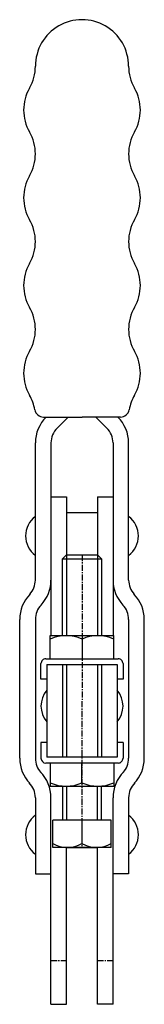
# Model space of a CAD drawing. Extents: x 141 to 166, y 101 to 303.
import ezdxf

# ---------------------------------------------------------------- set-up
doc = ezdxf.new("R2010")
doc.units = 0
doc.linetypes.add('CENTER', pattern=[2, 1.25, -0.25, 0.25, -0.25])
doc.layers.get('0').update_dxf_attribs({"linetype": 'CONTINUOUS'})
doc.layers.add('BRAUER-1', color=1, linetype='CENTER')

msp = doc.modelspace()

# ---------------------------------------------------------------- linework, layer by layer
for p, q in [((145.760005, 221.503304), (153.650003, 221.503304)), ((148.559444, 219.240563), (150.822186, 221.503304)), ((161.540002, 221.503304), (153.650003, 221.503304)), ((158.740562, 219.240562), (156.477821, 221.503304)), ((144.100002, 188.059211), (144.100003, 216.200004)), ((147.300003, 216.200003), (147.300002, 176.646879)), ((160.000003, 216.200003), (160.000002, 176.646879)), ((163.200002, 188.059211), (163.200003, 216.200003)), ((147.300003, 205.100003), (150.450003, 205.100003)), ((150.450003, 205.100003), (150.450002, 176.646879)), ((156.850003, 205.100003), (156.850002, 176.646879)), ((156.850003, 205.100003), (160.000003, 205.100003)), ((150.450003, 201.900003), (156.850003, 201.900003)), ((150.450002, 193.200003), (149.650002, 192.400003)), ((149.650002, 192.400003), (150.450002, 193.200003)), ((149.650002, 192.400003), (157.650002, 192.400003)), ((149.650002, 176.646879), (149.650002, 192.400003)), ((150.450002, 193.200003), (156.850002, 193.200003)), ((156.850002, 193.200003), (157.650002, 192.400003)), ((157.650002, 192.400003), (157.650002, 176.646879)), ((140.900001, 151.479608), (140.900002, 179.979608)), ((144.100002, 179.979608), (144.100001, 151.479608)), ((163.200002, 179.979607), (163.200001, 151.479607)), ((166.400001, 151.479607), (166.400002, 179.979607)), ((147.150002, 171.900004), (147.150002, 176.646879)), ((147.150002, 176.646879), (160.150002, 176.646879)), ((153.650002, 175.934848), (153.650002, 171.900004)), ((160.150002, 171.900004), (160.150002, 176.646879)), ((146.250002, 171.900004), (161.050002, 171.900004)), ((145.250002, 167.700004), (145.250002, 170.900004)), ((146.450002, 170.700005), (146.450001, 151.700005)), ((146.450002, 170.700005), (160.850002, 170.700004)), ((149.650002, 170.700004), (149.650001, 151.700005)), ((150.450002, 170.700004), (150.450001, 151.700005)), ((156.850002, 170.700004), (156.850001, 151.700004)), ((157.650002, 170.700004), (157.650001, 151.700004)), ((160.850002, 170.700004), (160.850001, 151.700004)), ((162.050002, 170.900004), (162.050002, 167.700004)), ((146.450002, 167.700004), (145.250002, 167.700004)), ((162.050002, 167.700004), (160.850002, 167.700004)), ((145.250001, 154.700003), (145.250001, 151.500003)), ((146.450001, 154.700003), (145.250001, 154.700003)), ((162.050001, 154.700003), (160.850001, 154.700003)), ((162.050001, 154.700003), (162.050001, 151.500003)), ((160.850001, 151.700004), (146.450001, 151.700005)), ((161.050001, 150.500003), (146.250001, 150.500003)), ((147.150001, 150.500003), (147.150001, 145.753128)), ((153.650001, 146.465159), (153.650001, 150.500003)), ((160.150001, 150.500003), (160.150001, 145.753128)), ((147.150001, 145.753128), (160.150001, 145.753128)), ((149.650001, 145.753128), (149.650001, 138.800003)), ((150.450001, 145.753128), (150.462238, 138.800003)), ((156.800001, 138.800003), (156.800001, 145.753128)), ((157.650001, 138.800003), (157.650001, 145.753128)), ((144.100001, 143.400004), (144.100001, 127.800004)), ((147.3, 101.000003), (147.300001, 143.400005)), ((160, 101.000003), (160.000001, 143.400004)), ((163.200001, 143.400004), (163.200001, 127.800003)), ((159.650001, 138.800003), (147.650001, 138.800003)), ((147.650001, 133.200003), (147.650001, 138.800003)), ((153.650001, 138.800003), (153.650001, 134.000003)), ((159.650001, 133.200003), (159.650001, 138.800003)), ((159.650001, 133.200003), (147.650001, 133.200003)), ((150.450001, 133.200003), (156.850001, 133.200003)), ((150.5, 101.000003), (150.5, 133.082795)), ((156.8, 101.000003), (156.8, 133.082795)), ((144.100001, 127.800004), (147.300001, 127.800003)), ((163.200001, 127.800003), (160.000001, 127.800003)), ((147.3, 101.000003), (150.5, 101.000003)), ((160, 101.000003), (156.8, 101.000003))]:
    msp.add_line(p, q)
for centre, radius, start, end in [((153.650017, 293.503306), 9.538936, 359.999989, 180), ((135.111081, 293.503307), 9, 329.999987, 359.999994), ((172.188947, 293.503304), 9, 179.999989, 209.999999), ((150.699536, 284.503303), 9, 149.999984, 209.999974), ((156.60049, 284.503304), 9, 329.999999, 30.000002), ((135.111076, 275.503307), 9, 329.999987, 30.000004), ((172.188947, 275.503304), 9, 149.999989, 209.999999), ((150.699531, 266.503303), 9, 149.999984, 209.999974), ((156.600489, 266.503304), 9, 329.999999, 29.999999), ((135.111071, 257.503307), 9, 329.999987, 30.000004), ((172.188946, 257.503304), 9, 149.999989, 209.999999), ((150.699526, 248.503303), 9, 149.999984, 209.999974), ((156.600489, 248.503304), 9, 329.999999, 30.000002), ((135.111066, 239.503307), 9, 329.999984, 30.000004), ((172.188946, 239.503304), 9, 149.999989, 209.999999), ((150.699521, 230.503303), 9, 149.999987, 209.999974), ((156.600488, 230.503304), 9, 329.999999, 29.999999), ((135.111061, 221.503307), 9, 9.594055, 29.999994), ((172.188945, 221.503304), 9, 149.999989, 170.405931), ((145.760005, 223.303304), 1.8, 189.594055, 270), ((161.540002, 223.303304), 1.8, 270, 350.40593), ((151.600003, 216.200003), 7.5, 134.999999, 179.999992), ((155.700003, 216.200003), 7.5, 0, 45.000008), ((151.600003, 216.200003), 4.3, 134.999999, 180), ((155.700003, 216.200003), 4.3, 0, 45.000008), ((147.100003, 197.100003), 5, 126.869891, 233.130101), ((160.200003, 197.100003), 5, 306.869886, 53.130102), ((139.800002, 188.059212), 4.3, 316.787021, 359.999987), ((139.800002, 188.059212), 7.5, 316.787021, 359.999992), ((167.500002, 188.059211), 7.5, 180, 223.212976), ((167.500002, 188.059211), 4.3, 180, 223.212976), ((148.400002, 179.979607), 7.5, 136.787021, 179.999992), ((158.900002, 179.979607), 7.5, 0, 43.212986), ((148.400002, 179.979607), 4.3, 136.787021, 179.999987), ((158.900002, 179.979607), 4.3, 0, 43.212986), ((150.400002, 168.873703), 7.773176, 65.285023, 114.714975), ((156.900002, 168.873703), 7.773176, 65.285023, 114.714975), ((146.250002, 170.900004), 1, 89.999999, 180), ((161.050002, 170.900004), 1, 359.999989, 90), ((150.250002, 162.200003), 5, 139.464192, 220.535799), ((157.050002, 162.200003), 5, 319.464185, 40.535808), ((148.400001, 151.479607), 7.5, 179.999992, 223.212976), ((148.400001, 151.479607), 4.3, 179.999987, 223.212976), ((146.250001, 151.500003), 1, 180, 269.999998), ((161.050001, 151.500003), 1, 269.999998, 0), ((158.900001, 151.479607), 4.3, 316.787021, 0), ((158.900001, 151.479607), 7.5, 316.787021, 0), ((139.800001, 143.400004), 7.5, 0.000008, 44.999999), ((167.500001, 143.400003), 7.5, 134.999998, 179.999992), ((139.800001, 143.400004), 4.3, 0, 44.999999), ((150.400001, 153.526304), 7.773176, 245.285025, 294.714974), ((156.900001, 153.526304), 7.773176, 245.285025, 294.714974), ((167.500001, 143.400003), 4.3, 134.999998, 179.999987), ((147.100001, 135.800003), 5, 126.869891, 233.130101), ((160.200001, 135.800003), 5, 306.869886, 53.130102), ((150.650001, 139.225003), 6.025, 240.137166, 299.862834), ((156.650001, 139.225003), 6.025, 240.137166, 299.862834)]:
    msp.add_arc(centre, radius, start, end)
at = {"layer": 'BRAUER-1'}
for p, q in [((153.650002, 193.200003), (153.650001, 133.200003)), ((147.3, 110), (150.491161, 110)), ((156.8, 110), (160, 110))]:
    msp.add_line(p, q, dxfattribs=at)

doc.saveas('drawing.dxf')
